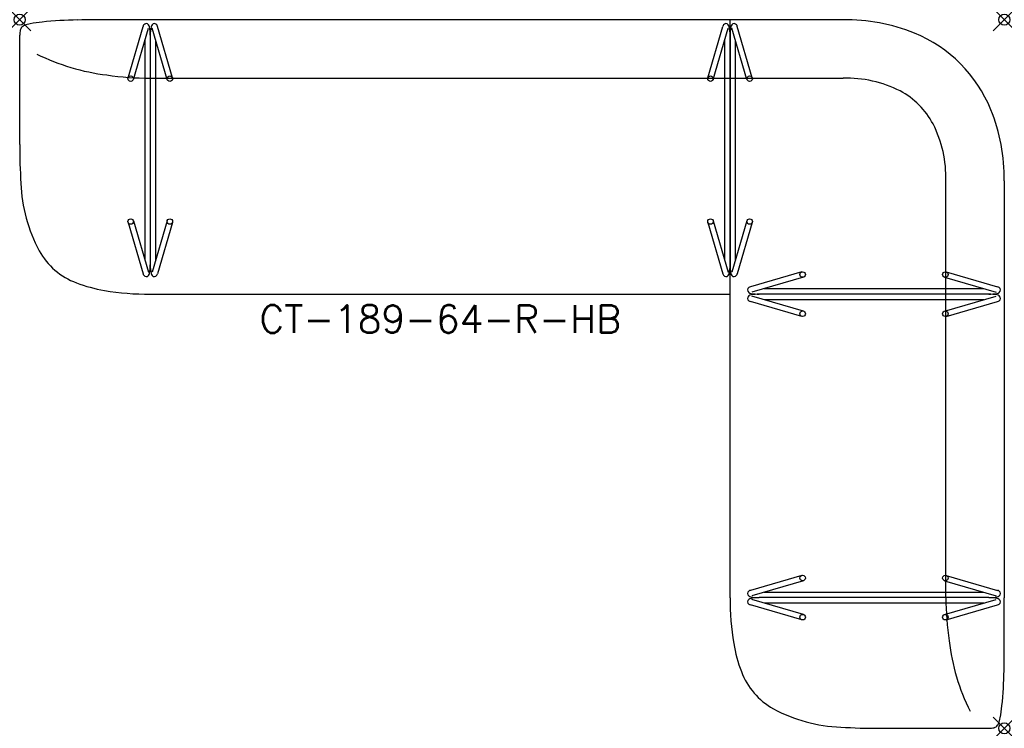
# Model space of a CAD drawing. Header units: inches. Extents: x -89 to 0, y -64 to 0.
import ezdxf
from ezdxf.enums import TextEntityAlignment as Align

# ---------------------------------------------------------------- set-up
doc = ezdxf.new("R2010")
doc.units = ezdxf.units.IN
doc.header["$MEASUREMENT"] = 0
doc.header["$PDMODE"] = 35
doc.layers.add('AFUCH-P', color=2, linetype='Continuous')
doc.layers.add('AFUCH-P-TN', color=2, linetype='Continuous')
doc.styles.get("Standard").update_dxf_attribs({"font": 'txt.shx'})

msp = doc.modelspace()

# ---------------------------------------------------------------- linework, layer by layer
at = {"layer": 'AFUCH-P'}
for p, q in [((-79.209, -5.254), (-77.853, -0.608)), ((-78.729, -5.394), (-77.373, -0.748)), ((-14.563, 0), (-77.221, 0)), ((-75.668, -5.394), (-77.024, -0.748)), ((-75.188, -5.254), (-76.544, -0.608)), ((-26.799, -5.254), (-25.443, -0.608)), ((-26.319, -5.394), (-24.963, -0.748)), ((-24.783, -52.22), (-24.783, 0)), ((-23.258, -5.394), (-24.614, -0.748)), ((-22.778, -5.254), (-24.134, -0.608)), ((-89.001, -11.275), (-89.001, -1.402)), ((-77.198, -1.404), (-77.198, -22.151)), ((-24.789, -1.404), (-24.789, -22.151)), ((-77.696, -1.857), (-77.696, -21.697)), ((-76.7, -21.697), (-76.7, -1.858)), ((-25.287, -1.857), (-25.287, -21.697)), ((-24.291, -21.697), (-24.291, -1.858)), ((-77.221, -5.282), (-14.563, -5.282)), ((-5.283, -52.22), (-5.283, -14.562)), ((-0.001, -14.562), (-0.001, -52.22)), ((-79.209, -18.3), (-77.853, -22.946)), ((-78.729, -18.16), (-77.373, -22.806)), ((-75.668, -18.16), (-77.024, -22.806)), ((-75.188, -18.3), (-76.544, -22.946)), ((-26.799, -18.3), (-25.443, -22.946)), ((-26.319, -18.16), (-24.963, -22.806)), ((-23.258, -18.16), (-24.614, -22.806)), ((-22.778, -18.3), (-24.134, -22.946)), ((-18.302, -22.777), (-22.948, -24.133)), ((-5.255, -22.777), (-0.609, -24.133)), ((-18.161, -23.257), (-22.808, -24.613)), ((-5.395, -23.257), (-0.749, -24.613)), ((-77.221, -24.781), (-24.783, -24.781)), ((-1.405, -24.787), (-22.152, -24.787)), ((-21.698, -24.289), (-1.859, -24.289)), ((-18.302, -26.798), (-22.948, -25.441)), ((-18.161, -26.318), (-22.808, -24.961)), ((-1.859, -25.285), (-21.698, -25.285)), ((-5.395, -26.318), (-0.749, -24.961)), ((-5.255, -26.798), (-0.609, -25.441)), ((-18.302, -50.187), (-22.948, -51.543)), ((-18.161, -50.667), (-22.808, -52.023)), ((-5.395, -50.667), (-0.749, -52.023)), ((-5.255, -50.187), (-0.609, -51.543)), ((-18.161, -53.727), (-22.808, -52.371)), ((-1.405, -52.197), (-22.152, -52.197)), ((-21.698, -51.699), (-1.859, -51.699)), ((-5.395, -53.727), (-0.749, -52.371)), ((-18.302, -54.207), (-22.948, -52.851)), ((-1.859, -52.695), (-21.698, -52.695)), ((-5.255, -54.207), (-0.609, -52.851)), ((-11.276, -64), (-1.403, -64))]:
    msp.add_line(p, q, dxfattribs=at)
for centre in [(-78.969, -5.324), (-75.428, -5.324), (-26.559, -5.324), (-23.018, -5.324), (-78.969, -18.23), (-75.428, -18.23), (-26.559, -18.23), (-23.018, -18.23), (-18.232, -23.017), (-5.325, -23.017), (-18.232, -26.558), (-5.325, -26.558), (-18.232, -50.427), (-5.325, -50.427), (-18.232, -53.967), (-5.325, -53.967)]:
    msp.add_circle(centre, 0.25, dxfattribs=at)
for centre, radius, start, end in [((-78.759, -481.339), 481.341, 89.8152, 90.59781), ((-14.356, -16.512), 16.514, 67.84916, 90.71805), ((-88.4, -1.058), 0.562, 144.23487, 166.7115), ((-88.281, -1.202), 0.744, 113.47357, 140.58586), ((-87.599, -2.826), 2.506, 100.36327, 112.97519), ((-85.692, -12.929), 12.786, 95.74598, 100.6273), ((-83.244, -37.29), 37.27, 90.82477, 95.74044), ((-77.441, -0.713), 0.424, 144.75873, 165.71397), ((-77.567, -0.621), 0.269, 39.56917, 145.21665), ((-77.724, -0.734), 0.463, 10.79519, 37.91637), ((-81.365, -1.414), 4.166, 0.14622, 10.60276), ((-73.032, -1.414), 4.166, 169.39724, 179.85378), ((-76.672, -0.734), 0.463, 142.08363, 169.20481), ((-76.83, -0.621), 0.269, 34.78335, 140.43083), ((-76.956, -0.713), 0.424, 14.28603, 35.24127), ((-25.031, -0.713), 0.424, 144.75873, 165.71397), ((-25.157, -0.621), 0.269, 39.56917, 145.21665), ((-25.314, -0.734), 0.463, 10.79519, 37.91637), ((-28.955, -1.414), 4.166, 0.14622, 10.60276), ((-20.622, -1.414), 4.166, 169.39724, 179.85378), ((-24.263, -0.734), 0.463, 142.08363, 169.20481), ((-24.42, -0.621), 0.269, 34.78335, 140.43083), ((-24.546, -0.713), 0.424, 14.28603, 35.24127), ((-86.654, -1.433), 2.348, 167.60832, 179.24218), ((-12.853, -12.841), 12.552, 22.05024, 67.88634), ((-78.754, 14.473), 19.606, 243.6567, 263.07816), ((-77.041, 23.349), 28.631, 261.81621, 269.66936), ((-14.247, -15.938), 10.661, 63.05182, 91.69941), ((-12.865, -12.863), 7.295, 28.21231, 61.78769), ((-16.514, -14.355), 16.514, 359.28195, 22.15084), ((-15.939, -14.246), 10.661, 358.30059, 26.94818), ((-40.903, -11.464), 48.099, 179.77463, 183.95175), ((-75.184, -14.323), 13.711, 181.90585, 208.52695), ((-81.666, -17.811), 6.35, 208.8147, 249.61876), ((-81.365, -22.14), 4.166, 349.39724, 359.85378), ((-73.032, -22.14), 4.166, 180.14622, 190.60276), ((-28.955, -22.14), 4.166, 349.39724, 359.85378), ((-20.622, -22.14), 4.166, 180.14622, 190.60276), ((-77.441, -22.842), 0.424, 194.28603, 215.24127), ((-77.567, -22.933), 0.269, 214.78335, 320.43083), ((-77.724, -22.82), 0.463, 322.08363, 349.20481), ((-76.672, -22.82), 0.463, 190.79519, 217.91637), ((-76.83, -22.933), 0.269, 219.56917, 325.21665), ((-76.956, -22.842), 0.424, 324.75873, 345.71397), ((-25.031, -22.842), 0.424, 194.28603, 215.24127), ((-25.157, -22.933), 0.269, 214.78335, 320.43083), ((-25.314, -22.82), 0.463, 322.08363, 349.20481), ((-24.263, -22.82), 0.463, 190.79519, 217.91637), ((-24.42, -22.933), 0.269, 219.56917, 325.21665), ((-24.546, -22.842), 0.424, 324.75873, 345.71397), ((-79.184, -11.476), 13.153, 249.09286, 260.56713), ((-77.446, -1.732), 23.05, 260.27377, 270.59592), ((-22.934, -24.419), 0.269, 124.78335, 230.43083), ((-22.821, -24.261), 0.463, 232.08363, 259.20481), ((-22.821, -25.313), 0.463, 100.79519, 127.91637), ((-22.843, -24.544), 0.424, 104.28603, 125.24127), ((-22.141, -20.621), 4.166, 259.39724, 269.85378), ((-22.141, -28.954), 4.166, 90.14622, 100.60276), ((-1.416, -20.621), 4.166, 270.14622, 280.60276), ((-1.416, -28.954), 4.166, 79.39724, 89.85378), ((-0.736, -24.261), 0.463, 280.79519, 307.91637), ((-0.736, -25.313), 0.463, 52.08363, 79.20481), ((-0.714, -24.544), 0.424, 54.75873, 75.71397), ((-0.623, -24.419), 0.269, 309.56917, 55.21665), ((-22.934, -25.156), 0.269, 129.56917, 235.21665), ((-22.843, -25.03), 0.424, 234.75873, 255.71397), ((-0.714, -25.03), 0.424, 284.28603, 305.24127), ((-0.623, -25.156), 0.269, 304.78335, 50.43083), ((-22.934, -51.829), 0.269, 124.78335, 230.43083), ((-22.843, -51.954), 0.424, 104.28603, 125.24127), ((-0.714, -51.954), 0.424, 54.75873, 75.71397), ((-0.623, -51.829), 0.269, 309.56917, 55.21665), ((-1.734, -52.445), 23.05, 179.40408, 189.72623), ((-22.934, -52.565), 0.269, 129.56917, 235.21665), ((-22.821, -51.671), 0.463, 232.08363, 259.20481), ((-22.821, -52.723), 0.463, 100.79519, 127.91637), ((-22.141, -48.031), 4.166, 259.39724, 269.85378), ((-22.141, -56.363), 4.166, 90.14622, 100.60276), ((23.348, -52.04), 28.631, 180.33064, 188.18379), ((-1.416, -48.031), 4.166, 270.14622, 280.60276), ((-1.416, -56.363), 4.166, 79.39724, 89.85378), ((-0.736, -51.671), 0.463, 280.79519, 307.91637), ((-0.736, -52.723), 0.463, 52.08363, 79.20481), ((-0.623, -52.565), 0.269, 304.78335, 50.43083), ((-481.34, -53.757), 481.341, 359.40219, 0.1848), ((-22.843, -52.44), 0.424, 234.75873, 255.71397), ((-0.714, -52.44), 0.424, 284.28603, 305.24127), ((-11.478, -54.183), 13.153, 189.43287, 200.90714), ((14.472, -53.752), 19.606, 186.92184, 206.3433), ((-17.812, -56.665), 6.35, 200.38124, 241.1853), ((-37.291, -58.243), 37.27, 354.25956, 359.17523), ((-14.324, -50.182), 13.711, 241.47305, 268.09415), ((-12.93, -60.691), 12.786, 349.3727, 354.25402), ((-2.828, -62.598), 2.506, 337.02481, 349.63673), ((-11.466, -15.902), 48.099, 266.04825, 270.22537), ((-1.434, -61.653), 2.348, 270.75782, 282.39168), ((-1.06, -63.398), 0.562, 283.2885, 305.76513), ((-1.204, -63.279), 0.744, 309.41414, 336.52643)]:
    msp.add_arc(centre, radius, start, end, dxfattribs=at)
for p in [(-89, 0), (0, 0), (0, -64)]:
    msp.add_point(p, dxfattribs=at)

# ---------------------------------------------------------------- texts
at = {"layer": 'AFUCH-P-TN'}
msp.add_text('CT-189-64-R-HB', height=2.5, dxfattribs=at).set_placement((-50.993, -28.281), align=Align.CENTER)

doc.saveas('drawing.dxf')
